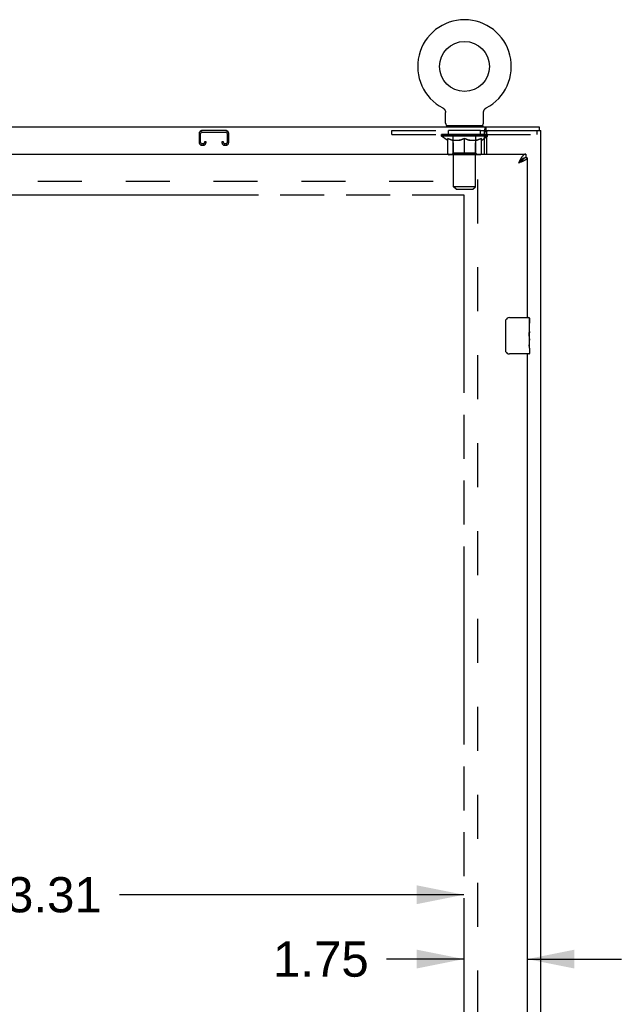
# Model space of a CAD drawing. Header units: inches. Extents: x 0 to 220, y 0 to 142.
# Tile 13 of 19: x 86 to 102, y 88 to 115. Entities that reach past the tile are written whole.
import ezdxf

# ---------------------------------------------------------------- set-up
doc = ezdxf.new("R2010")
doc.units = ezdxf.units.IN
doc.header["$LTSCALE"] = 12.090517
doc.header["$MEASUREMENT"] = 0
doc.linetypes.add('HIDDEN', pattern=[0.2, 0.1, -0.1])
doc.linetypes.add('PHANTOM', pattern=[0.8, 0.45, -0.05, 0.1, -0.05, 0.1, -0.05])
doc.layers.get('0').update_dxf_attribs({"linetype": 'CONTINUOUS'})
for name, color, linetype in [('02___PRT_ALL_AXES', 7, 'CONTINUOUS'), ('AVAILABLE_DOOR_SPACE', 7, 'CONTINUOUS'), ('DEFAULT_2', 8, 'HIDDEN'), ('DIMENSIONS', 7, 'CONTINUOUS')]:
    doc.layers.add(name, color=color, linetype=linetype)
doc.styles.get("Standard").update_dxf_attribs({"font": 'arial.ttf'})
doc.dimstyles.new('DIMSTYLE_1', dxfattribs={"dimtxt": 0.969828, "dimasz": 1.293103, "dimexe": 0.09, "dimexo": 0.07, "dimgap": 0.0375, "dimtad": 0, "dimtih": 1, "dimtoh": 1, "dimzin": 4, "dimdsep": 46, "dimtxsty": 'Standard', "dimblk": '_FILLED', "dimblk1": '_FILLED', "dimblk2": '_FILLED', "dimcen": 0.09, "dimazin": 1, "dimtfac": 1, "dimtdec": 3, "dimtofl": 0, "dimtmove": 0, "dimatfit": 3, "dimldrblk": '_FILLED', "dimfxl": 1, "dimtolj": 1, "dimtzin": 4, "dimarcsym": 0})

# ---------------------------------------------------------------- blocks, each defined once
blk = doc.blocks.new('_FILLED')
at = {"color": 0, "linetype": 'ByBlock'}
blk.add_solid([(0, 0), (-1, 0.2), (-1, -0.2)], dxfattribs=at)
blk = doc.blocks.new('*D6')
at = {"layer": 'DIMENSIONS', "color": 2, "linetype": 'Continuous'}
for p, q in [((98.01, 89.484), (95.881, 89.484)), ((99.76, 89.484), (102.347, 89.484))]:
    blk.add_line(p, q, dxfattribs=at)
at = {"layer": 'DIMENSIONS', "color": 2, "linetype": 'Continuous', "xscale": 1.2931034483, "yscale": 1.2931034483, "zscale": 1.2931034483}
blk.add_blockref('_FILLED', (98.01, 89.484), dxfattribs=at)
at = {"layer": 'DIMENSIONS', "color": 2, "linetype": 'Continuous', "xscale": 1.2931034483, "yscale": 1.2931034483, "zscale": 1.2931034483, "rotation": 180}
blk.add_blockref('_FILLED', (99.76, 89.484), dxfattribs=at)
at = {"layer": 'DIMENSIONS', "color": 2, "linetype": 'Continuous', "insert": (95.396, 89.969), "char_height": 0.9698, "width": 2.63548, "attachment_point": 3, "line_spacing_factor": 0.9}
blk.add_mtext('1.75', dxfattribs=at)
blk = doc.blocks.new('*D7')
at = {"layer": 'DIMENSIONS', "color": 2, "linetype": 'Continuous'}
for p, q in [((74.698, 91.254), (84.175, 91.254)), ((98.01, 91.254), (88.534, 91.254))]:
    blk.add_line(p, q, dxfattribs=at)
at = {"layer": 'DIMENSIONS', "color": 2, "linetype": 'Continuous', "xscale": 1.2931034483, "yscale": 1.2931034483, "zscale": 1.2931034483, "rotation": 180}
blk.add_blockref('_FILLED', (74.698, 91.254), dxfattribs=at)
at = {"layer": 'DIMENSIONS', "color": 2, "linetype": 'Continuous', "xscale": 1.2931034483, "yscale": 1.2931034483, "zscale": 1.2931034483}
blk.add_blockref('_FILLED', (98.01, 91.254), dxfattribs=at)
at = {"layer": 'DIMENSIONS', "color": 2, "linetype": 'Continuous', "insert": (86.354, 91.739), "char_height": 0.9698, "width": 3.38899, "attachment_point": 2, "line_spacing_factor": 0.9}
blk.add_mtext('23.31', dxfattribs=at)

msp = doc.modelspace()

# ---------------------------------------------------------------- linework, layer by layer
at = {"color": 7, "linetype": 'Continuous'}
for p, q in [((97.432, 112.895), (97.432, 112.896)), ((97.432, 112.896), (97.436, 112.893)), ((97.435, 112.894), (97.433, 112.895)), ((97.436, 112.893), (97.441, 112.89)), ((97.441, 112.89), (97.445, 112.887)), ((97.445, 112.888), (97.449, 112.884)), ((97.449, 112.885), (97.454, 112.881)), ((97.453, 112.881), (97.458, 112.878)), ((97.457, 112.878), (97.461, 112.875)), ((97.461, 112.875), (97.465, 112.871)), ((97.465, 112.871), (97.469, 112.867)), ((97.469, 112.867), (97.472, 112.863)), ((97.472, 112.863), (97.476, 112.859)), ((97.476, 112.859), (97.479, 112.855)), ((97.479, 112.855), (97.482, 112.851)), ((97.482, 112.851), (97.485, 112.847)), ((97.485, 112.847), (97.488, 112.842)), ((97.488, 112.842), (97.49, 112.838)), ((97.49, 112.838), (97.493, 112.833)), ((97.493, 112.833), (97.495, 112.828)), ((97.495, 112.829), (97.497, 112.824)), ((97.497, 112.824), (97.499, 112.819)), ((97.499, 112.819), (97.501, 112.814)), ((97.501, 112.814), (97.503, 112.809)), ((97.503, 112.809), (97.504, 112.804)), ((97.504, 112.804), (97.505, 112.799)), ((97.505, 112.799), (97.506, 112.794)), ((97.508, 112.773), (97.508, 112.768)), ((97.508, 112.476), (97.508, 112.768)), ((98.554, 112.476), (98.554, 112.768)), ((98.555, 112.783), (98.556, 112.788)), ((98.555, 112.778), (98.555, 112.783)), ((98.556, 112.788), (98.557, 112.794)), ((98.557, 112.794), (98.558, 112.799)), ((98.558, 112.799), (98.559, 112.804)), ((98.559, 112.804), (98.56, 112.809)), ((98.56, 112.809), (98.562, 112.814)), ((98.562, 112.814), (98.564, 112.819)), ((98.564, 112.819), (98.565, 112.824)), ((98.565, 112.824), (98.568, 112.829)), ((98.568, 112.828), (98.57, 112.833)), ((98.57, 112.833), (98.572, 112.838)), ((98.572, 112.838), (98.575, 112.842)), ((98.575, 112.842), (98.578, 112.847)), ((98.578, 112.847), (98.581, 112.851)), ((98.581, 112.851), (98.584, 112.855)), ((98.584, 112.855), (98.587, 112.859)), ((98.587, 112.859), (98.59, 112.863)), ((98.59, 112.863), (98.594, 112.867)), ((98.594, 112.867), (98.598, 112.871)), ((98.597, 112.871), (98.601, 112.875)), ((98.601, 112.875), (98.605, 112.878)), ((98.605, 112.878), (98.609, 112.881)), ((98.609, 112.881), (98.613, 112.885)), ((98.613, 112.884), (98.618, 112.888)), ((98.618, 112.887), (98.622, 112.89)), ((98.622, 112.89), (98.627, 112.893)), ((98.622, 112.89), (98.623, 112.891)), ((98.627, 112.893), (98.631, 112.895)), ((98.63, 112.895), (98.628, 112.894)), ((98.631, 112.896), (98.631, 112.895)), ((97.531, 112.407), (97.531, 112.377)), ((98.531, 112.407), (97.531, 112.407)), ((98.531, 112.407), (98.531, 112.377)), ((40.187, 112.377), (100.083, 112.377)), ((98.583, 111.627), (98.583, 112.28)), ((98.583, 112.169), (98.636, 112.169)), ((98.626, 112.16), (98.626, 112.167)), ((98.628, 112.273), (98.628, 112.377)), ((100.083, 112.377), (100.083, 112.273)), ((98.583, 112.12), (98.636, 112.12)), ((98.583, 112.063), (98.636, 112.1)), ((99.718, 111.627), (99.718, 111.523)), ((99.531, 111.399), (99.514, 111.38)), ((99.522, 111.386), (99.514, 111.38)), ((99.535, 111.394), (99.522, 111.386)), ((99.538, 111.406), (99.531, 111.399)), ((99.544, 111.399), (99.535, 111.394)), ((99.545, 111.414), (99.538, 111.406)), ((99.552, 111.405), (99.544, 111.399)), ((99.551, 111.421), (99.545, 111.414)), ((99.56, 111.41), (99.552, 111.405)), ((99.76, 111.523), (99.718, 111.523)), ((99.165, 106.227), (99.165, 107.027)), ((99.265, 107.127), (99.805, 107.127)), ((99.82, 107.112), (99.82, 106.973)), ((99.82, 106.742), (99.82, 106.711)), ((99.82, 106.545), (99.82, 106.512)), ((99.82, 106.287), (99.82, 106.142)), ((99.805, 106.127), (99.265, 106.127))]:
    msp.add_line(p, q, dxfattribs=at)
at = {"color": 3, "linetype": 'Continuous'}
for p, q in [((98.628, 112.273), (100.135, 112.273)), ((98.636, 112.21), (98.636, 111.627)), ((100.135, 40.481), (100.135, 112.273)), ((71.115, 111.627), (99.718, 111.627)), ((99.531, 111.412), (99.514, 111.38)), ((99.533, 111.387), (99.514, 111.38)), ((99.538, 111.425), (99.531, 111.412)), ((99.551, 111.394), (99.533, 111.387)), ((99.545, 111.438), (99.538, 111.425)), ((99.563, 111.399), (99.551, 111.394)), ((99.576, 111.403), (99.563, 111.399)), ((99.588, 111.408), (99.576, 111.403)), ((99.599, 111.412), (99.588, 111.408)), ((99.611, 111.417), (99.599, 111.412)), ((99.76, 111.523), (99.76, 107.127)), ((99.76, 106.127), (99.76, 76.877))]:
    msp.add_line(p, q, dxfattribs=at)
at = {"color": 7, "linetype": 'Continuous'}
for points in [[(97.506, 112.794), (97.507, 112.788), (97.508, 112.783), (97.508, 112.778)], [(97.507, 112.788), (97.508, 112.783), (97.508, 112.778), (97.508, 112.773)], [(98.554, 112.768), (98.554, 112.773), (98.555, 112.778)], [(98.554, 112.768), (98.554, 112.773), (98.555, 112.778)], [(98.583, 112.28), (98.584, 112.282), (98.585, 112.285), (98.587, 112.288), (98.588, 112.292), (98.59, 112.296), (98.591, 112.301), (98.592, 112.306), (98.593, 112.311), (98.595, 112.316)], [(98.595, 112.316), (98.597, 112.326), (98.598, 112.331), (98.599, 112.336), (98.601, 112.341), (98.602, 112.346), (98.603, 112.351), (98.605, 112.355), (98.607, 112.359), (98.608, 112.362), (98.61, 112.365), (98.612, 112.368), (98.614, 112.371), (98.617, 112.373), (98.619, 112.374), (98.622, 112.376), (98.624, 112.376), (98.626, 112.377), (98.628, 112.377)], [(99.657, 111.507), (99.654, 111.506), (99.65, 111.504), (99.647, 111.502), (99.643, 111.5), (99.64, 111.498), (99.637, 111.496), (99.633, 111.493), (99.63, 111.491), (99.626, 111.489), (99.623, 111.486), (99.62, 111.484), (99.616, 111.481), (99.613, 111.478), (99.609, 111.476), (99.606, 111.473), (99.602, 111.47), (99.599, 111.467), (99.596, 111.464), (99.592, 111.461), (99.589, 111.458), (99.585, 111.455), (99.582, 111.452), (99.579, 111.448), (99.575, 111.445), (99.572, 111.442), (99.568, 111.438), (99.565, 111.435), (99.562, 111.431), (99.558, 111.428), (99.551, 111.421)], [(99.654, 111.506), (99.653, 111.504), (99.652, 111.501), (99.651, 111.498), (99.65, 111.495), (99.649, 111.493), (99.647, 111.49), (99.646, 111.487), (99.644, 111.484), (99.642, 111.482), (99.64, 111.479), (99.638, 111.476), (99.636, 111.473), (99.634, 111.471), (99.631, 111.468), (99.629, 111.465), (99.626, 111.463), (99.623, 111.46), (99.621, 111.457), (99.618, 111.454), (99.615, 111.452), (99.612, 111.449), (99.608, 111.446), (99.605, 111.443), (99.602, 111.441), (99.598, 111.438), (99.595, 111.435), (99.591, 111.432), (99.588, 111.43), (99.584, 111.427), (99.58, 111.424), (99.576, 111.421), (99.572, 111.419), (99.568, 111.416), (99.564, 111.413), (99.56, 111.41)], [(99.718, 111.523), (99.715, 111.523), (99.712, 111.523), (99.708, 111.522), (99.705, 111.522), (99.701, 111.522), (99.698, 111.521), (99.695, 111.52), (99.691, 111.52), (99.688, 111.519), (99.684, 111.518), (99.681, 111.517), (99.677, 111.516), (99.674, 111.515), (99.671, 111.513), (99.667, 111.512), (99.664, 111.51), (99.66, 111.509), (99.657, 111.507)], [(99.165, 107.027), (99.166, 107.033), (99.166, 107.039), (99.167, 107.045), (99.168, 107.051), (99.17, 107.057), (99.172, 107.063)], [(99.172, 106.191), (99.17, 106.196), (99.168, 106.202), (99.167, 106.208), (99.166, 106.214), (99.166, 106.221), (99.165, 106.227)]]:
    msp.add_lwpolyline(points, dxfattribs=at)
at = {"color": 3, "linetype": 'Continuous'}
for points in [[(98.583, 112.217), (98.585, 112.217), (98.587, 112.218), (98.589, 112.219), (98.591, 112.22), (98.593, 112.221), (98.595, 112.223), (98.597, 112.225), (98.599, 112.227), (98.601, 112.229), (98.602, 112.231), (98.604, 112.234), (98.605, 112.237), (98.606, 112.239), (98.608, 112.242), (98.609, 112.245), (98.61, 112.248)], [(98.61, 112.248), (98.612, 112.254), (98.613, 112.257), (98.615, 112.259), (98.616, 112.262), (98.617, 112.264), (98.618, 112.266), (98.62, 112.268), (98.621, 112.27), (98.623, 112.271), (98.624, 112.272), (98.626, 112.272), (98.627, 112.273), (98.628, 112.273)], [(99.718, 111.627), (99.715, 111.627), (99.712, 111.626), (99.708, 111.626), (99.705, 111.625), (99.701, 111.625), (99.698, 111.624), (99.695, 111.623), (99.691, 111.621), (99.688, 111.62), (99.684, 111.618), (99.681, 111.617), (99.677, 111.615), (99.674, 111.613), (99.671, 111.61), (99.667, 111.608), (99.664, 111.605), (99.66, 111.603), (99.657, 111.6), (99.654, 111.597), (99.65, 111.594), (99.647, 111.59), (99.643, 111.587), (99.64, 111.583), (99.637, 111.58), (99.633, 111.576), (99.63, 111.572), (99.626, 111.568), (99.623, 111.563), (99.62, 111.559), (99.616, 111.555), (99.613, 111.55), (99.609, 111.545), (99.606, 111.54), (99.602, 111.535), (99.599, 111.53), (99.596, 111.525)], [(99.596, 111.525), (99.592, 111.52), (99.589, 111.515), (99.585, 111.509), (99.582, 111.504), (99.579, 111.498), (99.575, 111.492), (99.572, 111.486), (99.568, 111.481), (99.565, 111.475), (99.562, 111.469), (99.558, 111.463), (99.555, 111.456), (99.551, 111.45), (99.545, 111.438)], [(99.66, 111.438), (99.655, 111.435), (99.65, 111.433), (99.644, 111.431), (99.639, 111.429), (99.633, 111.426), (99.628, 111.424), (99.622, 111.422), (99.617, 111.419), (99.611, 111.417)], [(99.76, 111.523), (99.76, 111.521), (99.76, 111.518), (99.76, 111.516), (99.759, 111.514), (99.758, 111.511), (99.758, 111.509), (99.756, 111.507), (99.755, 111.504), (99.754, 111.502), (99.752, 111.5), (99.751, 111.498), (99.749, 111.495), (99.747, 111.493), (99.745, 111.491), (99.743, 111.488), (99.74, 111.486), (99.738, 111.484), (99.735, 111.481), (99.732, 111.479), (99.729, 111.477), (99.726, 111.475), (99.723, 111.472), (99.72, 111.47), (99.716, 111.468), (99.713, 111.465), (99.709, 111.463), (99.705, 111.461), (99.701, 111.458), (99.697, 111.456), (99.693, 111.454), (99.688, 111.452), (99.684, 111.449), (99.679, 111.447), (99.674, 111.445), (99.67, 111.442), (99.665, 111.44), (99.66, 111.438)]]:
    msp.add_lwpolyline(points, dxfattribs=at)
at = {"color": 7, "linetype": 'Continuous'}
msp.add_circle((98.031, 114.035), 0.688, dxfattribs=at)
for centre, radius, start, end in [((98.031, 114.035), 1.288, 297.7005, 242.2995), ((97.577, 112.476), 0.069, 180, 270), ((98.485, 112.476), 0.069, 270, 360), ((99.265, 107.027), 0.1, 90, 158.7946), ((99.805, 107.112), 0.015, 0, 90), ((99.265, 106.227), 0.1, 201.1999, 270), ((99.805, 106.142), 0.015, 270, 360)]:
    msp.add_arc(centre, radius, start, end, dxfattribs=at)
at = {"color": 3, "linetype": 'Continuous'}
msp.add_arc((98.698, 112.21), 0.0625, 90, 180, dxfattribs=at)
at = {"color": 7, "linetype": 'Continuous'}
for centre, major_axis, ratio, start_param, end_param in [((98.031, 112.167), (0.633, -0.019), 0.052395, 0.350657, 0.515209), ((98.713, 112.155), (0.198, -0.004), 0.05688, 2.021337, 2.27034), ((98.031, 112.167), (0.633, -0.013), 0.05688, 0.30342, 0.350248), ((98.709, 112.155), (0.198, -0.002), 0.05963, 1.94854, 1.991049)]:
    msp.add_ellipse(centre, major_axis=major_axis, ratio=ratio, start_param=start_param, end_param=end_param, dxfattribs=at)
at = {"layer": '02___PRT_ALL_AXES', "color": 8, "linetype": 'HIDDEN'}
for p, q in [((97.594, 112.169), (97.594, 112.273)), ((98.469, 112.273), (97.594, 112.273)), ((98.469, 112.169), (97.594, 112.169)), ((98.469, 112.169), (98.469, 112.273))]:
    msp.add_line(p, q, dxfattribs=at)
at = {"layer": '02___PRT_ALL_AXES', "color": 7, "linetype": 'Continuous'}
for p, q in [((99.82, 106.548), (99.82, 107.112)), ((99.813, 106.973), (99.813, 106.742)), ((99.82, 106.973), (99.813, 106.973)), ((99.82, 106.805), (99.813, 106.805)), ((99.82, 106.742), (99.813, 106.742)), ((99.82, 106.706), (99.814, 106.706)), ((99.813, 106.512), (99.813, 106.375)), ((99.82, 106.512), (99.813, 106.512)), ((99.819, 106.572), (99.817, 106.594)), ((99.819, 106.574), (99.82, 106.574)), ((99.82, 106.288), (99.82, 106.545)), ((99.815, 106.344), (99.82, 106.344)), ((99.82, 106.287), (99.82, 106.142))]:
    msp.add_line(p, q, dxfattribs=at)
for points in [[(99.817, 106.594), (99.816, 106.606), (99.815, 106.618), (99.814, 106.631), (99.814, 106.643), (99.814, 106.656), (99.813, 106.669), (99.814, 106.682), (99.814, 106.694), (99.814, 106.707), (99.815, 106.719), (99.816, 106.731)], [(99.82, 106.545), (99.82, 106.553), (99.82, 106.562), (99.819, 106.572)], [(99.815, 106.339), (99.814, 106.348), (99.814, 106.357), (99.814, 106.366), (99.813, 106.375)], [(99.818, 106.314), (99.817, 106.322), (99.816, 106.33), (99.815, 106.339)], [(99.82, 106.287), (99.82, 106.291), (99.82, 106.296), (99.819, 106.301), (99.818, 106.314)]]:
    msp.add_lwpolyline(points, dxfattribs=at)
msp.add_ellipse((99.557, 106.711), major_axis=(0.263, 0), ratio=0.432808, start_param=0, end_param=0.179988, dxfattribs=at)
at = {"layer": 'AVAILABLE_DOOR_SPACE', "color": 4, "linetype": 'PHANTOM'}
for p, q in [((83.917, 110.501), (86.917, 110.501)), ((86.917, 110.501), (86.917, 110.502)), ((86.917, 110.502), (98.01, 110.502)), ((98.01, 110.502), (98.01, 42.252))]:
    msp.add_line(p, q, dxfattribs=at)
at = {"layer": 'DEFAULT_2', "color": 8, "linetype": 'HIDDEN'}
for p, q in [((97.439, 112.891), (97.441, 112.89)), ((98.631, 112.895), (98.631, 112.896)), ((97.719, 112.407), (97.719, 112.377)), ((98.344, 112.407), (98.344, 112.377)), ((90.729, 112.193), (90.729, 111.947)), ((90.769, 111.947), (90.769, 112.193)), ((91.462, 112.273), (90.809, 112.273)), ((90.809, 112.233), (91.462, 112.233)), ((91.502, 112.193), (91.502, 111.947)), ((91.542, 111.947), (91.542, 112.193)), ((96.031, 112.169), (96.031, 112.273)), ((96.031, 112.273), (98.628, 112.273)), ((96.031, 112.169), (98.583, 112.169)), ((97.398, 112.12), (97.398, 112.167)), ((97.408, 112.16), (97.408, 112.167)), ((97.416, 112.157), (97.416, 112.16)), ((97.416, 112.157), (98.646, 112.157)), ((97.425, 112.157), (97.425, 112.16)), ((97.426, 112.157), (97.426, 112.16)), ((97.436, 112.16), (97.436, 112.167)), ((97.453, 112.157), (97.453, 112.16)), ((97.454, 112.157), (97.454, 112.16)), ((97.483, 112.16), (97.483, 112.167)), ((97.497, 112.157), (97.497, 112.16)), ((97.5, 112.157), (97.5, 112.16)), ((97.704, 112.16), (97.503, 112.16)), ((97.546, 112.16), (97.546, 112.167)), ((97.548, 112.157), (97.548, 112.16)), ((97.548, 112.157), (97.548, 112.16)), ((97.551, 112.157), (97.551, 112.16)), ((97.559, 112.157), (97.559, 112.16)), ((97.559, 112.157), (97.559, 112.16)), ((97.562, 112.157), (97.562, 112.16)), ((97.565, 112.157), (97.565, 112.161)), ((97.57, 112.157), (97.57, 112.16)), ((97.584, 112.157), (97.584, 112.16)), ((97.602, 112.157), (97.602, 112.163)), ((97.602, 112.157), (97.602, 112.16)), ((97.623, 112.157), (97.623, 112.16)), ((97.623, 112.157), (97.623, 112.16)), ((97.624, 112.16), (97.624, 112.167)), ((97.634, 112.157), (97.634, 112.16)), ((97.638, 112.157), (97.638, 112.16)), ((97.647, 112.157), (97.647, 112.16)), ((97.659, 112.157), (97.659, 112.164)), ((97.674, 112.157), (97.674, 112.16)), ((97.677, 112.157), (97.677, 112.16)), ((97.704, 112.157), (97.704, 112.16)), ((97.771, 112.16), (97.709, 112.16)), ((97.715, 112.16), (97.715, 112.167)), ((97.722, 112.157), (97.722, 112.16)), ((97.726, 112.157), (97.726, 112.16)), ((97.731, 110.726), (97.731, 112.372)), ((97.732, 112.157), (97.732, 112.165)), ((97.736, 112.157), (97.736, 112.16)), ((97.747, 112.157), (97.747, 112.16)), ((97.771, 112.157), (97.771, 112.16)), ((97.846, 112.16), (97.787, 112.16)), ((97.808, 112.157), (97.808, 112.16)), ((97.815, 112.16), (97.815, 112.167)), ((97.818, 112.157), (97.818, 112.16)), ((97.821, 112.157), (97.821, 112.166)), ((97.824, 112.157), (97.824, 112.16)), ((97.831, 112.157), (97.831, 112.16)), ((97.846, 112.157), (97.846, 112.16)), ((97.927, 112.16), (97.872, 112.16)), ((97.885, 112.157), (97.885, 112.16)), ((97.917, 112.16), (97.994, 112.165)), ((97.921, 112.16), (97.921, 112.167)), ((97.922, 112.167), (97.921, 112.167)), ((97.922, 112.16), (97.922, 112.167)), ((97.922, 112.157), (97.922, 112.16)), ((97.926, 112.157), (97.926, 112.16)), ((97.927, 112.157), (97.927, 112.16)), ((97.927, 112.157), (97.927, 112.16)), ((97.962, 112.16), (98.027, 112.16)), ((97.968, 112.157), (97.968, 112.16)), ((97.973, 112.16), (97.973, 112.163)), ((97.994, 112.16), (97.994, 112.165)), ((98.011, 112.157), (98.011, 112.16)), ((98.029, 112.16), (98.029, 112.16)), ((98.029, 112.157), (98.029, 112.16)), ((98.029, 112.157), (98.029, 112.16)), ((98.031, 112.16), (98.031, 112.167)), ((98.031, 112.167), (98.146, 112.16)), ((98.034, 112.157), (98.034, 112.16)), ((98.034, 112.157), (98.034, 112.16)), ((98.034, 112.16), (98.034, 112.16)), ((98.052, 112.157), (98.052, 112.16)), ((98.052, 112.16), (98.1, 112.16)), ((98.095, 112.157), (98.095, 112.16)), ((98.135, 112.157), (98.135, 112.16)), ((98.136, 112.157), (98.136, 112.16)), ((98.136, 112.16), (98.19, 112.16)), ((98.137, 112.157), (98.137, 112.16)), ((98.141, 112.16), (98.141, 112.167)), ((98.141, 112.16), (98.141, 112.167)), ((98.141, 112.167), (98.141, 112.167)), ((98.141, 112.157), (98.141, 112.16)), ((98.177, 112.157), (98.177, 112.16)), ((98.216, 112.157), (98.216, 112.16)), ((98.216, 112.16), (98.276, 112.16)), ((98.232, 112.157), (98.232, 112.16)), ((98.239, 112.157), (98.239, 112.16)), ((98.242, 112.157), (98.242, 112.166)), ((98.244, 112.157), (98.244, 112.16)), ((98.248, 112.16), (98.248, 112.167)), ((98.255, 112.157), (98.255, 112.16)), ((98.291, 112.157), (98.291, 112.16)), ((98.291, 112.16), (98.353, 112.16)), ((98.315, 112.157), (98.315, 112.16)), ((98.326, 112.157), (98.326, 112.16)), ((98.331, 110.726), (98.331, 112.372)), ((98.331, 112.157), (98.331, 112.165)), ((98.337, 112.157), (98.337, 112.16)), ((98.341, 112.157), (98.341, 112.16)), ((98.348, 112.16), (98.348, 112.167)), ((98.358, 112.157), (98.358, 112.16)), ((98.358, 112.16), (98.56, 112.16)), ((98.386, 112.157), (98.386, 112.16)), ((98.389, 112.157), (98.389, 112.16)), ((98.404, 112.157), (98.404, 112.164)), ((98.415, 112.157), (98.415, 112.16)), ((98.425, 112.157), (98.425, 112.16)), ((98.429, 112.157), (98.429, 112.16)), ((98.438, 112.16), (98.438, 112.167)), ((98.44, 112.157), (98.44, 112.16)), ((98.44, 112.157), (98.44, 112.16)), ((98.46, 112.157), (98.46, 112.163)), ((98.461, 112.157), (98.461, 112.16)), ((98.479, 112.157), (98.479, 112.16)), ((98.493, 112.157), (98.493, 112.16)), ((98.497, 112.157), (98.497, 112.161)), ((98.501, 112.157), (98.501, 112.16)), ((98.504, 112.157), (98.504, 112.16)), ((98.504, 112.157), (98.504, 112.16)), ((98.511, 112.157), (98.511, 112.16)), ((98.514, 112.157), (98.514, 112.16)), ((98.515, 112.157), (98.515, 112.16)), ((98.516, 112.16), (98.516, 112.167)), ((98.563, 112.157), (98.563, 112.16)), ((98.565, 112.157), (98.565, 112.16)), ((98.58, 112.16), (98.58, 112.167)), ((98.608, 112.157), (98.608, 112.16)), ((98.61, 112.157), (98.61, 112.16)), ((98.636, 112.169), (100.031, 112.169)), ((98.637, 112.157), (98.637, 112.16)), ((98.637, 112.157), (98.637, 112.16)), ((98.646, 112.157), (98.646, 112.16)), ((98.655, 112.16), (98.655, 112.167)), ((98.665, 112.12), (98.665, 112.167)), ((100.031, 112.169), (100.031, 112.273)), ((90.837, 111.907), (90.809, 111.907)), ((90.809, 111.867), (90.837, 111.867)), ((90.877, 111.96), (90.877, 111.947)), ((90.917, 111.96), (90.877, 111.96)), ((90.917, 111.947), (90.917, 111.96)), ((91.354, 111.96), (91.354, 111.947)), ((91.394, 111.96), (91.354, 111.96)), ((91.394, 111.947), (91.394, 111.96)), ((91.462, 111.907), (91.434, 111.907)), ((91.434, 111.867), (91.462, 111.867)), ((98.583, 112.12), (97.398, 112.12)), ((97.557, 112.009), (97.398, 112.12)), ((97.557, 112.009), (97.568, 112.009)), ((97.568, 111.646), (97.568, 112.052)), ((97.71, 112.009), (97.89, 112.009)), ((97.719, 111.648), (97.719, 112.117)), ((98.031, 111.608), (98.031, 112.052)), ((98.173, 112.009), (98.353, 112.009)), ((98.344, 111.648), (98.344, 112.117)), ((98.495, 111.646), (98.495, 112.052)), ((98.495, 112.009), (98.505, 112.009)), ((98.505, 112.009), (98.583, 112.063)), ((98.636, 112.1), (98.665, 112.12)), ((98.665, 112.12), (98.636, 112.12)), ((98.458, 111.608), (97.605, 111.608)), ((97.719, 111.648), (97.679, 111.608)), ((98.344, 111.648), (97.719, 111.648)), ((98.031, 111.627), (98.031, 111.646)), ((98.031, 111.608), (98.031, 111.627)), ((98.344, 111.648), (98.384, 111.608)), ((71.781, 110.877), (98.385, 110.877)), ((98.385, 110.929), (98.385, 41.825)), ((98.331, 110.726), (97.731, 110.726)), ((97.8, 110.657), (97.731, 110.726)), ((97.8, 110.657), (98.262, 110.657)), ((98.262, 110.657), (98.331, 110.726))]:
    msp.add_line(p, q, dxfattribs=at)
for points in [[(97.718, 112.009), (97.693, 112.013), (97.668, 112.019), (97.644, 112.025), (97.619, 112.033), (97.593, 112.042), (97.568, 112.052)], [(97.568, 112.051), (97.592, 112.041), (97.616, 112.033), (97.64, 112.025), (97.664, 112.019), (97.687, 112.013), (97.71, 112.009)], [(98.031, 112.052), (98.005, 112.042), (97.98, 112.033), (97.955, 112.025), (97.93, 112.019), (97.905, 112.013), (97.88, 112.009)], [(97.89, 112.009), (97.913, 112.013), (97.937, 112.019), (97.96, 112.025), (97.983, 112.033), (98.007, 112.041), (98.031, 112.051)], [(98.182, 112.009), (98.157, 112.013), (98.133, 112.019), (98.108, 112.026), (98.083, 112.033), (98.057, 112.042), (98.031, 112.052)], [(98.031, 112.051), (98.056, 112.041), (98.08, 112.033), (98.103, 112.025), (98.126, 112.019), (98.15, 112.013), (98.173, 112.009)], [(98.495, 112.052), (98.469, 112.042), (98.444, 112.033), (98.419, 112.025), (98.394, 112.019), (98.369, 112.013), (98.345, 112.009)], [(98.353, 112.009), (98.376, 112.013), (98.399, 112.019), (98.423, 112.025), (98.447, 112.033), (98.471, 112.042), (98.495, 112.051)]]:
    msp.add_lwpolyline(points, dxfattribs=at)
for centre, radius, start, end in [((97.697, 112.372), 0.0345, 0, 90), ((98.366, 112.372), 0.0345, 90, 180), ((90.809, 112.193), 0.08, 90, 180), ((90.809, 112.193), 0.04, 90, 180), ((91.462, 112.193), 0.08, 0, 90), ((91.462, 112.193), 0.04, 0, 90), ((97.679, 112.117), 0.0398, 0, 90), ((98.384, 112.117), 0.0398, 90, 180), ((90.809, 111.947), 0.08, 180, 270), ((90.809, 111.947), 0.04, 180, 270), ((90.837, 111.947), 0.08, 270, 360), ((90.837, 111.947), 0.04, 270, 360), ((91.434, 111.947), 0.08, 180, 270), ((91.434, 111.947), 0.04, 180, 270), ((91.462, 111.947), 0.08, 270, 360), ((91.462, 111.947), 0.04, 270, 360), ((97.605, 111.646), 0.0371, 180, 270), ((98.458, 111.646), 0.0371, 270, 360)]:
    msp.add_arc(centre, radius, start, end, dxfattribs=at)
for centre, major_axis, ratio, start_param, end_param in [((98.031, 112.167), (0.633, 0.007), 0.05963, 2.96643, 3.140963), ((97.378, 112.155), (0.198, 0), 0.060556, 0.430652, 1.470503), ((98.031, 112.167), (0.633, 0), 0.060556, 3.141593, 3.316126), ((97.378, 112.148), (0.198, 0.002), 0.05963, 1.376596, 1.469874), ((98.031, 112.167), (0.633, 0.013), 0.05688, 2.791345, 2.965878), ((97.354, 112.155), (0.198, 0.002), 0.05963, 0.25549, 1.295341), ((97.422, 112.155), (0.198, -0.002), 0.05963, 0.605815, 1.645666), ((98.031, 112.167), (0.633, -0.007), 0.05963, -2.96643, -2.791898), ((97.422, 112.148), (0.198, 0), 0.060556, 1.551758, 1.645036), ((97.354, 112.148), (0.198, 0.004), 0.05688, 1.20151, 1.294789), ((97.424, 112.15), (0.164, 0.002), 0.05963, 1.065228, 1.614276), ((97.404, 112.15), (0.164, 0.003), 0.05688, 0.890143, 1.43919), ((97.462, 112.15), (0.164, 0), 0.060556, 1.240391, 1.789438), ((98.031, 112.167), (0.633, 0.019), 0.052395, 2.616403, 2.790936), ((97.35, 112.155), (0.198, 0.004), 0.05688, 0.080405, 1.120256), ((97.485, 112.155), (0.198, -0.004), 0.05688, 0.7809, 1.820751), ((98.031, 112.167), (0.633, -0.013), 0.05688, -2.791345, -2.616812), ((97.485, 112.148), (0.198, -0.002), 0.05963, 1.72692, 1.820198), ((97.35, 112.148), (0.198, 0.006), 0.052395, 1.026568, 1.119847), ((97.403, 112.15), (0.164, 0.005), 0.052395, 0.715201, 1.264248), ((97.517, 112.15), (0.164, -0.002), 0.05963, 1.415553, 1.9646), ((98.031, 112.167), (0.633, 0.025), 0.046319, 2.441654, 2.616187), ((97.564, 112.155), (0.198, -0.006), 0.052395, 0.955842, 1.995693), ((98.031, 112.167), (0.633, -0.019), 0.052395, -2.616403, -2.44187), ((97.367, 112.155), (0.198, 0.006), 0.052395, -0.094537, 0.945314), ((97.564, 112.148), (0.198, -0.004), 0.05688, 1.902006, 1.995284), ((97.367, 112.148), (0.198, 0.008), 0.046319, 0.851819, 0.945098), ((97.422, 112.15), (0.164, 0.006), 0.046319, 0.540452, 1.089499), ((97.588, 112.15), (0.164, -0.003), 0.05688, 1.590638, 2.139686), ((98.031, 112.167), (0.633, 0.029), 0.038841, 2.267123, 2.441656), ((97.658, 112.155), (0.198, -0.008), 0.046319, 1.130591, 2.170442), ((97.404, 112.155), (0.198, 0.008), 0.046319, -0.269286, 0.770565), ((98.031, 112.167), (0.633, -0.025), 0.046319, -2.441654, -2.267121), ((97.658, 112.148), (0.198, -0.006), 0.052395, 2.076947, 2.170226), ((97.404, 112.148), (0.198, 0.009), 0.038841, 0.677289, 0.770567), ((97.459, 112.15), (0.164, 0.008), 0.038841, 0.365921, 0.914969), ((97.673, 112.15), (0.164, -0.005), 0.052395, 1.76558, 2.314627), ((98.031, 112.167), (0.633, 0.033), 0.030195, 2.09281, 2.267343), ((97.763, 112.155), (0.198, -0.009), 0.038841, 1.305122, 2.344973), ((97.461, 112.155), (0.198, 0.009), 0.038841, -0.443817, 0.596034), ((98.031, 112.167), (0.633, -0.029), 0.038841, -2.267123, -2.092591), ((97.763, 112.148), (0.198, -0.008), 0.046319, 2.251696, 2.344975), ((97.461, 112.148), (0.198, 0.01), 0.030195, 0.502975, 0.596254), ((97.513, 112.15), (0.164, 0.009), 0.030195, 0.191608, 0.740655), ((97.769, 112.15), (0.164, -0.006), 0.046319, 1.940329, 2.489376), ((97.534, 112.155), (0.198, 0.01), 0.030195, -0.61813, 0.421721), ((98.031, 112.167), (0.633, 0.036), 0.020645, 1.918687, 2.09322), ((97.876, 112.155), (0.198, -0.01), 0.030195, 1.479435, 2.519286), ((98.031, 112.167), (0.633, -0.033), 0.030195, -2.09281, -1.918277), ((97.876, 112.148), (0.198, -0.009), 0.038841, 2.426227, 2.519505), ((97.534, 112.148), (0.198, 0.011), 0.020645, 0.328852, 0.422131), ((97.583, 112.15), (0.164, 0.009), 0.020645, 0.017485, 0.566532), ((97.872, 112.15), (0.164, -0.008), 0.038841, 2.11486, 2.663907), ((97.623, 112.155), (0.198, 0.011), 0.020645, -0.792253, 0.247598), ((98.031, 112.167), (0.633, 0.038), 0.010478, 1.744704, 1.919237), ((97.993, 112.155), (0.198, -0.011), 0.020645, 1.653558, 2.693409), ((98.031, 112.167), (0.633, -0.036), 0.020645, -1.918687, -1.744154), ((97.993, 112.148), (0.198, -0.01), 0.030195, 2.60054, 2.693819), ((97.623, 112.148), (0.198, 0.012), 0.010478, 0.154869, 0.248148), ((97.667, 112.15), (0.164, 0.01), 0.010478, 6.126688, 6.675735), ((97.98, 112.15), (0.164, -0.009), 0.030195, 2.289173, 2.83822), ((97.724, 112.155), (0.198, 0.012), 0.010478, -0.966236, -0.000846), ((98.112, 112.155), (0.198, -0.012), 0.010478, 1.827541, 2.867392), ((98.031, 112.167), (0.633, -0.038), 0.010478, -1.744704, -1.570171), ((98.112, 112.148), (0.198, -0.011), 0.020645, 2.774664, 2.867942), ((98.09, 112.15), (0.164, -0.009), 0.020645, 2.463296, 3.012344), ((97.951, 112.155), (0.198, 0.012), 0.010478, 0.274201, 1.314052), ((97.865, 112.15), (0.164, 0.01), 0.010478, -0.000298, 0.504314), ((97.834, 112.148), (0.198, 0.012), 0.010478, 0.192946, 0.399283), ((98.031, 112.167), (0.633, 0.038), 0.010478, -1.578586, -1.396888), ((98.229, 112.148), (0.198, -0.012), 0.010478, 2.948646, 3.041925), ((98.198, 112.15), (0.164, -0.01), 0.010478, 2.637279, 3.142076), ((98.069, 112.155), (0.198, 0.011), 0.020645, 0.448184, 1.488034), ((97.973, 112.15), (0.164, 0.009), 0.020645, 0.129249, 0.678296), ((97.951, 112.148), (0.198, 0.011), 0.020645, 0.273651, 0.366929), ((98.031, 112.167), (0.633, 0.036), 0.020645, -1.397439, -1.222906), ((98.339, 112.155), (0.198, -0.012), 0.010478, -3.140747, -2.175357), ((98.031, 112.167), (0.633, -0.038), 0.010478, 1.222355, 1.396888), ((98.187, 112.155), (0.198, 0.01), 0.030195, 0.622307, 1.662158), ((98.082, 112.15), (0.164, 0.009), 0.030195, 0.303372, 0.852419), ((98.396, 112.15), (0.164, -0.01), 0.010478, 2.749043, 3.29809), ((98.44, 112.155), (0.198, -0.011), 0.020645, 2.893995, 3.933846), ((98.069, 112.148), (0.198, 0.01), 0.030195, 0.447774, 0.541052), ((98.44, 112.148), (0.198, -0.012), 0.010478, 2.893445, 2.986723), ((98.031, 112.167), (0.633, 0.033), 0.030195, -1.223315, -1.048783), ((98.031, 112.167), (0.633, -0.036), 0.020645, 1.048373, 1.222906), ((98.3, 112.155), (0.198, 0.009), 0.038841, 0.79662, 1.836471), ((98.191, 112.15), (0.164, 0.008), 0.038841, 0.477686, 1.026733), ((98.48, 112.15), (0.164, -0.009), 0.020645, 2.57506, 3.124108), ((98.529, 112.155), (0.198, -0.01), 0.030195, 2.719872, 3.759723), ((98.405, 112.155), (0.198, 0.008), 0.046319, 0.971151, 2.011002), ((98.187, 112.148), (0.198, 0.009), 0.038841, 0.622087, 0.715366), ((98.529, 112.148), (0.198, -0.011), 0.020645, 2.719462, 2.812741), ((98.031, 112.167), (0.633, 0.029), 0.038841, -1.049002, -0.874469), ((98.031, 112.167), (0.633, -0.033), 0.030195, 0.87425, 1.048783), ((98.294, 112.15), (0.164, 0.006), 0.046319, 0.652216, 1.201263), ((98.498, 112.155), (0.198, 0.006), 0.052395, 1.1459, 2.185751), ((98.55, 112.15), (0.164, -0.009), 0.030195, 2.400937, 2.949985), ((98.602, 112.155), (0.198, -0.009), 0.038841, 2.545558, 3.585409), ((98.39, 112.15), (0.164, 0.005), 0.052395, 0.826965, 1.376012), ((98.3, 112.148), (0.198, 0.008), 0.046319, 0.796618, 0.889896), ((98.602, 112.148), (0.198, -0.01), 0.030195, 2.545339, 2.638617), ((98.578, 112.155), (0.198, 0.004), 0.05688, 1.320842, 2.360692), ((98.031, 112.167), (0.633, 0.025), 0.046319, -0.874471, -0.699939), ((98.031, 112.167), (0.633, -0.029), 0.038841, 0.699936, 0.874469), ((98.658, 112.155), (0.198, -0.008), 0.046319, 2.371028, 3.410879), ((98.604, 112.15), (0.164, -0.008), 0.038841, 2.226624, 2.775671), ((98.64, 112.155), (0.198, 0.002), 0.05963, 1.495927, 2.535778), ((98.474, 112.15), (0.164, 0.003), 0.05688, 1.001907, 1.550954), ((98.696, 112.155), (0.198, -0.006), 0.052395, 2.196279, 3.23613), ((98.641, 112.15), (0.164, -0.006), 0.046319, 2.052093, 2.601141), ((98.405, 112.148), (0.198, 0.006), 0.052395, 0.971367, 1.064645), ((98.684, 112.155), (0.198, 0), 0.060556, 1.671089, 2.71094), ((98.658, 112.148), (0.198, -0.009), 0.038841, 2.371026, 2.464304), ((98.713, 112.155), (0.198, -0.004), 0.05688, 8.553525, 9.344373), ((98.031, 112.167), (0.633, 0.019), 0.052395, -0.699723, -0.52519), ((98.031, 112.167), (0.633, -0.025), 0.046319, 0.525406, 0.699939), ((98.709, 112.155), (0.198, -0.002), 0.05963, 1.991049, 2.886102), ((98.545, 112.15), (0.164, 0.002), 0.05963, 1.176993, 1.72604), ((98.66, 112.15), (0.164, -0.005), 0.052395, 1.877344, 2.426392), ((98.601, 112.15), (0.164, 0), 0.060556, 1.352155, 1.901202), ((98.659, 112.15), (0.164, -0.003), 0.05688, 1.702402, 2.25145), ((98.639, 112.15), (0.164, -0.002), 0.05963, 1.527317, 2.076364), ((98.498, 112.148), (0.198, 0.004), 0.05688, 1.146309, 1.239587), ((98.696, 112.148), (0.198, -0.008), 0.046319, 2.196495, 2.289773), ((98.031, 112.167), (0.633, 0.013), 0.05688, -0.524781, -0.350248), ((98.031, 112.167), (0.633, -0.019), 0.052395, 0.515209, 0.52519), ((98.578, 112.148), (0.198, 0.002), 0.05963, 1.321394, 1.414673), ((98.713, 112.148), (0.198, -0.006), 0.052395, 2.021746, 2.115024), ((98.031, 112.167), (0.633, 0.007), 0.05963, -0.349695, -0.175162), ((98.709, 112.155), (0.198, -0.002), 0.05963, 1.846251, 1.94854), ((98.031, 112.167), (0.633, -0.013), 0.05688, 0.175715, 0.30342), ((98.64, 112.148), (0.198, 0), 0.060556, 1.496556, 1.589835), ((98.709, 112.148), (0.198, -0.004), 0.05688, 1.846804, 1.940083), ((98.684, 112.148), (0.198, -0.002), 0.05963, 1.671719, 1.764997), ((98.031, 112.167), (0.633, 0), 0.060556, -0.174533, 0), ((98.031, 112.167), (0.633, -0.007), 0.05963, 0.000629, 0.175162)]:
    msp.add_ellipse(centre, major_axis=major_axis, ratio=ratio, start_param=start_param, end_param=end_param, dxfattribs=at)

# ---------------------------------------------------------------- dimensions: what is measured, and where the dimension line sits
at = {"layer": 'DIMENSIONS', "color": 2, "linetype": 'Continuous'}
dim = msp.add_linear_dim(base=(74.698, 91.254), p1=(98.01, 110.502), p2=(74.698, 110.502), angle=180, dimstyle='DIMSTYLE_1', dxfattribs=at)
dim.commit()
dim.dimension.update_dxf_attribs({"geometry": '*D7', "text_midpoint": (86.247, 91.248), "dimtype": 160})
dim = msp.add_linear_dim(base=(99.76, 89.484), p1=(98.01, 110.502), p2=(99.76, 104.919), dimstyle='DIMSTYLE_1', dxfattribs=at)
dim.commit()
dim.dimension.update_dxf_attribs({"geometry": '*D6', "text_midpoint": (94.124, 89.479), "dimtype": 160})

doc.saveas('drawing.dxf')
